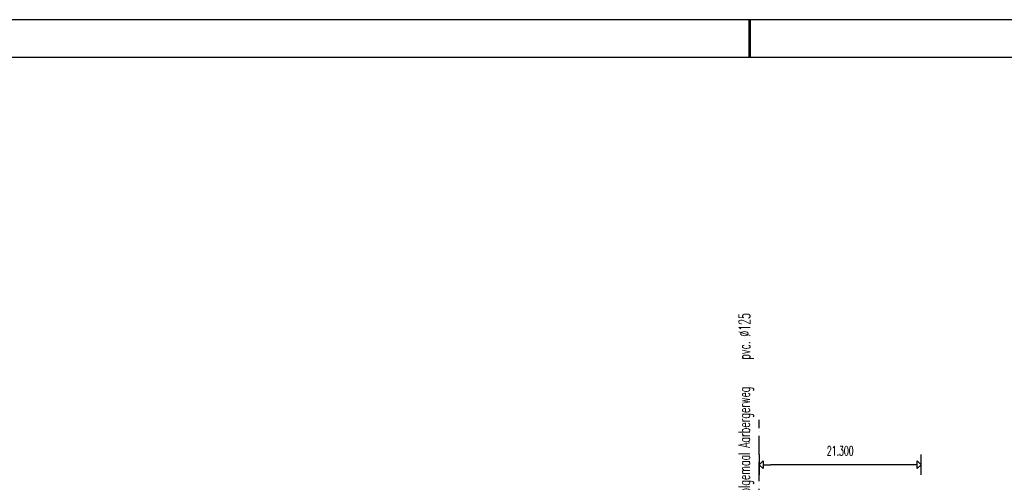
# Model space of a CAD drawing. Extents: x 0 to 420700, y 0 to 297000.
# Tile 17 of 18: x 219363 to 348974, y 236056 to 297000. Entities that reach past the tile are written whole.
import ezdxf
from ezdxf.enums import TextEntityAlignment as Align

# ---------------------------------------------------------------- set-up
doc = ezdxf.new("R2010")
doc.units = 0
doc.header["$LTSCALE"] = 500
doc.linetypes.add('CENTRE_M', pattern=[7, 5, -1, 0, -1])
doc.layers.get('0').update_dxf_attribs({"linetype": 'CONTINUOUS'})
for name, color, linetype in [('AX', 144, 'CONTINUOUS'), ('BCL2', 12, 'CENTRE_M'), ('BDIM2', 144, 'CONTINUOUS'), ('BTXT2', 123, 'CONTINUOUS'), ('TITLEBLK', 7, 'CONTINUOUS'), ('XA-03', 144, 'CONTINUOUS'), ('XA-07', 140, 'CONTINUOUS'), ('XA-10', 130, 'CONTINUOUS')]:
    doc.layers.add(name, color=color, linetype=linetype)
doc.layers.get('0').freeze()
doc.styles.add('SHEET', font='Iso.shx')
doc.styles.get("Standard").update_dxf_attribs({"font": 'SIMPLEX.shx', "width": 0.6, "height": 1000})

# ---------------------------------------------------------------- blocks, each defined once
blk = doc.blocks.new('QMP')
at = {"layer": 'BDIM2'}
for p, q in [((0, -0.9), (0, 0.9)), ((-0.333, 0), (-1, 0)), ((0, 0), (-0.333, 0.333)), ((-0.333, -0.333), (-0.333, 0.333)), ((-0.333, -0.333), (0, 0))]:
    blk.add_line(p, q, dxfattribs=at)
blk = doc.blocks.new('AMW_TITLE')
at = {"layer": 'XA-03'}
blk.add_line((630.75, 584), (630.75, 594), dxfattribs=at)
blk.add_lwpolyline([(0, 0), (841, 0), (841, 594), (0, 594)], close=True, dxfattribs=at)
at = {"layer": 'XA-07'}
blk.add_lwpolyline([(10, 10), (831, 10), (831, 584), (10, 584)], close=True, dxfattribs=at)
at = {"color": 143, "style": 'SHEET'}
for tag, p in [('23', (655.73, 91.51)), ('19', (655.73, 86.78)), ('15', (655.73, 82.05)), ('11', (655.73, 77.32))]:
    blk.add_attdef(tag, text='', height=3, dxfattribs=at).set_placement(p, align=Align.MIDDLE)
at = {"layer": 'XA-03', "style": 'SHEET'}
for tag, p in [('24', (661.02, 90.68)), ('25', (781.5, 90.68)), ('26', (798.02, 90.68)), ('20', (661.02, 85.95)), ('21', (781.5, 85.95)), ('22', (798.02, 85.95)), ('16', (661.02, 81.22)), ('17', (781.5, 81.22)), ('18', (798.02, 81.22)), ('12', (661.02, 76.49)), ('13', (781.5, 76.49)), ('14', (798.02, 76.49)), ('8', (736.51, 33.61)), ('9', (762.03, 33.61)), ('10', (781.5, 24.15))]:
    blk.add_attdef(tag, p, '', height=2.3, dxfattribs=at)
at = {"layer": 'XA-07', "style": 'SHEET'}
for tag, p in [('4', (654.94, 62.53)), ('5', (654.94, 53.87)), ('6', (654.94, 45.21)), ('7', (800.87, 34.21)), ('1', (788.43, 14.4)), ('2', (798.05, 14.4))]:
    blk.add_attdef(tag, p, '', height=4.5, dxfattribs=at)
at = {"layer": 'XA-10', "style": 'SHEET'}
blk.add_attdef('3', (814.91, 14.4), '', height=6.3, dxfattribs=at)

msp = doc.modelspace()

# ---------------------------------------------------------------- linework, layer by layer
at = {"layer": 'AX'}
msp.add_line((315500, 297000), (315500, 292000), dxfattribs=at)
at = {"layer": 'BCL2'}
msp.add_line((316723, 208192), (316723, 244270), dxfattribs=at)
at = {"layer": 'BTXT2'}
msp.add_line((336523, 238376), (318223, 238376), dxfattribs=at)

# ---------------------------------------------------------------- block references
at = {"layer": 'BTXT2', "xscale": 1500, "yscale": 1500, "zscale": 1500, "rotation": 180}
msp.add_blockref('QMP', (316723, 238376), dxfattribs=at)
at = {"layer": 'BTXT2', "xscale": 1500, "yscale": 1500, "zscale": 1500}
msp.add_blockref('QMP', (338023, 238376), dxfattribs=at)
at = {"layer": 'TITLEBLK', "xscale": 500, "yscale": 500, "zscale": 500}
msp.add_blockref('AMW_TITLE', (0, 0), dxfattribs=at)

# ---------------------------------------------------------------- texts
at = {"layer": 'BTXT2', "width": 0.6}
for s, p in [('pvc. %%C125', (315522, 252211)), ('van rioolgemaal Aarbergerweg', (315496, 230336))]:
    msp.add_text(s, height=1500, rotation=90, dxfattribs=at).set_placement(p)
msp.add_text('21.300', height=1250, dxfattribs=at).set_placement((327373, 239576), align=Align.CENTER)

doc.saveas('drawing.dxf')
